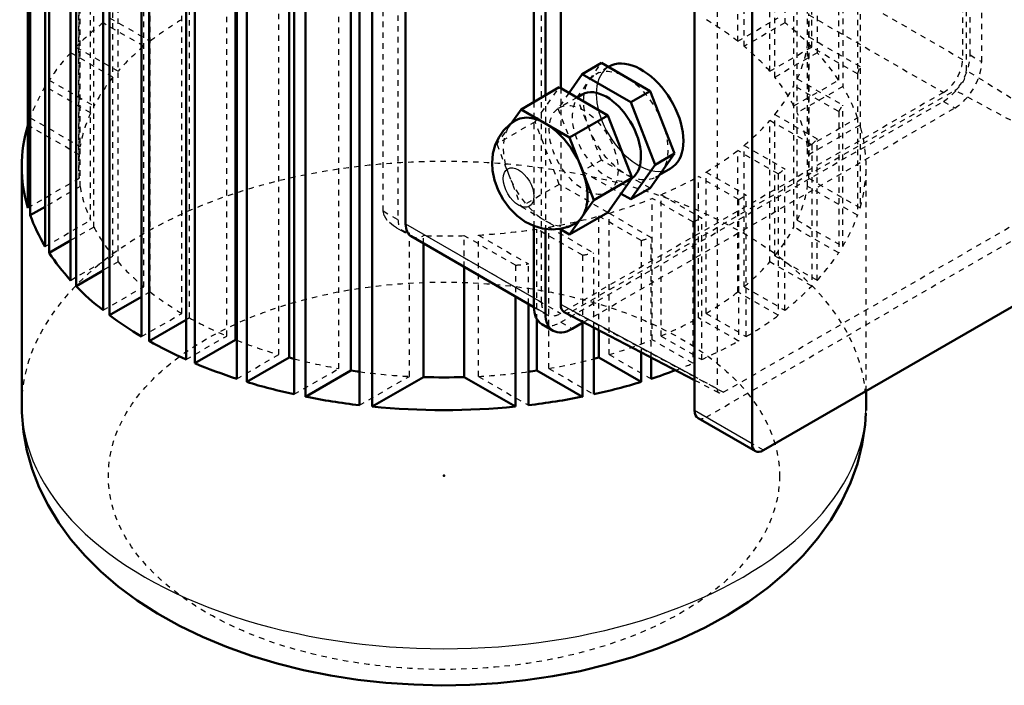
# Model space of a CAD drawing. Header units: millimetres. Extents: x -77 to 555, y -337 to 57.
# Tile 1 of 5: x -59 to 123, y -337 to -214. Entities that reach past the tile are written whole.
import ezdxf

# ---------------------------------------------------------------- set-up
doc = ezdxf.new("R2010")
doc.units = ezdxf.units.MM
doc.linetypes.add('Dashed', pattern=[2, 1, -1])
for name, color, linetype, lineweight in [('2d ConnectionPoints', 7, 'Continuous', 50), ('AM_0', 7, 'Continuous', 50), ('AM_4', 3, 'Continuous', 25), ('AM_9', 6, 'Dashed', 25)]:
    doc.layers.add(name, color=color, linetype=linetype, lineweight=lineweight)

# ---------------------------------------------------------------- blocks, each defined once
blk = doc.blocks.new('3_gr_800_1_T___0_in_e2hkzl3d55phl8zw140im1iza________6')
at = {"layer": 'AM_0'}
for p, q in [((-57.07, -117.12), (-57.07, -248.51)), ((-56.62, -249.88), (-56.62, -133.77)), ((-53.88, -139.54), (-53.88, -255.65)), ((-53.13, -256.85), (-53.13, -140.73)), ((-49.17, -145.8), (-49.17, -261.91)), ((-48.17, -262.96), (-48.17, -146.85)), ((-43.18, -151.32), (-43.18, -267.43)), ((-41.97, -268.37), (-41.97, -152.26)), ((-18.69, -272.89), (-18.69, -152.69)), ((-36.06, -156.19), (-36.06, -272.3)), ((-8.81, -276.17), (-8.81, -155.97)), ((-34.64, -273.12), (-34.64, -157.01)), ((2.61, -278.55), (2.61, -158.36)), ((-27.83, -160.42), (-27.83, -276.53)), ((-26.21, -277.23), (-26.21, -161.12)), ((-18.47, -164), (-18.47, -280.11)), ((-16.64, -280.69), (-16.64, -164.57)), ((-7.87, -166.86), (-7.87, -282.97)), ((-5.8, -283.41), (-5.8, -167.3)), ((12.73, -251.48), (12.73, -165.74)), ((4.19, -168.88), (4.19, -284.99)), ((6.57, -285.25), (6.57, -169.14)), ((36.42, -181.05), (36.42, -228.94)), ((41.37, -180.64), (41.37, -226.37)), ((38.54, -182.28), (38.54, -227.71)), ((66.11, -196.97), (66.11, -285.97)), ((76.72, -203.09), (76.72, -292.1)), ((48.9, -221.73), (45.36, -223.78)), ((48.9, -221.73), (57.88, -226.92)), ((50.31, -222.38), (50.17, -222.47)), ((45.36, -223.78), (42.91, -227.26)), ((54.34, -228.96), (45.36, -223.78)), ((41.12, -226.22), (34.05, -230.31)), ((41.12, -226.22), (50.1, -231.41)), ((57.88, -226.92), (54.34, -228.96)), ((57.88, -226.92), (62.37, -238.49)), ((45.35, -227.56), (44.39, -228.11)), ((58.83, -240.53), (54.34, -228.96)), ((34.05, -230.31), (32.2, -232.93)), ((43.03, -235.49), (34.05, -230.31)), ((50.1, -231.41), (43.03, -235.49)), ((50.1, -231.41), (54.59, -242.98)), ((47.52, -247.07), (43.03, -235.49)), ((62.37, -238.49), (57.88, -244.88)), ((62.37, -238.49), (58.83, -240.53)), ((-58.2, -240.87), (-58.2, -284.97)), ((54.34, -246.92), (58.83, -240.53)), ((59.61, -242.42), (61.69, -241.21)), ((54.59, -242.98), (47.52, -247.07)), ((54.59, -242.98), (50.1, -249.37)), ((57.88, -244.88), (54.34, -246.92)), ((43.03, -253.46), (47.52, -247.07)), ((52.55, -245.89), (54.34, -246.92)), ((-53.88, -248.3), (-56.62, -249.88)), ((78.84, -293.32), (155.92, -248.83)), ((50.1, -249.37), (43.03, -253.46)), ((36.42, -251.87), (36.42, -266.79)), ((38.54, -252.41), (38.54, -268.01)), ((41.22, -252.41), (43.03, -253.46)), ((41.37, -252.5), (41.37, -266.38)), ((-49.17, -254.56), (-53.13, -256.85)), ((13.76, -253.77), (36.42, -266.85)), ((16.04, -279.78), (16.04, -255.09)), ((-43.18, -260.09), (-48.17, -262.96)), ((23.55, -279.78), (23.55, -259.42)), ((-36.06, -264.95), (-41.97, -268.37)), ((33.03, -264.89), (33.03, -285.25)), ((35.41, -284.99), (35.41, -266.27)), ((-27.83, -269.18), (-34.64, -273.12)), ((36.99, -278.55), (36.99, -269.13)), ((42.02, -267.77), (66.11, -280.34)), ((37.87, -269.99), (39.99, -271.22)), ((43.49, -270.87), (45.61, -269.65)), ((45.4, -269.77), (45.4, -283.41)), ((47.47, -282.97), (47.47, -270.62)), ((48.41, -276.17), (48.41, -271.1)), ((-18.69, -272.89), (-26.21, -277.23)), ((-8.81, -276.17), (-16.64, -280.69)), ((56.24, -280.69), (48.41, -276.17)), ((56.24, -275.19), (56.24, -280.69)), ((58.07, -280.11), (58.07, -276.14)), ((2.61, -278.55), (-5.8, -283.41)), ((16.04, -279.78), (6.57, -285.25)), ((33.03, -285.25), (23.55, -279.78)), ((45.4, -283.41), (36.99, -278.55)), ((97.8, -284.97), (97.8, -282.38)), ((97.78, -285.99), (97.8, -284.97)), ((66.74, -287.35), (77.34, -293.47))]:
    blk.add_line(p, q, dxfattribs=at)
for points in [[(61.69, -241.21), (62.17, -240.89), (62.6, -240.5), (62.97, -240.04), (63.3, -239.52), (63.57, -238.94), (63.78, -238.31), (63.93, -237.63), (64.02, -236.9), (64.05, -236.13), (64.02, -235.33), (63.93, -234.51), (63.78, -233.66), (63.57, -232.8), (63.3, -231.93), (62.97, -231.06), (62.6, -230.2), (62.17, -229.35), (61.69, -228.51), (61.18, -227.7), (60.62, -226.93), (60.03, -226.19), (59.4, -225.49), (58.76, -224.84), (58.09, -224.25), (57.4, -223.71), (56.7, -223.23), (56, -222.82), (55.3, -222.47), (54.6, -222.2), (53.92, -222), (53.25, -221.88), (52.6, -221.83), (51.98, -221.85), (51.39, -221.96), (50.83, -222.13), (50.31, -222.38)], [(33.04, -232.36), (32.01, -233.05), (30.83, -234.2), (29.92, -235.51), (29.26, -236.94), (28.86, -238.48), (28.71, -240.25)], [(28.71, -240.25), (28.8, -241.63), (29.16, -243.42), (29.8, -245.21), (30.72, -246.94), (31.89, -248.55), (33.34, -250), (34.82, -251.08), (36.39, -251.86), (38, -252.35), (39.63, -252.53), (41.24, -252.41), (42.79, -251.99), (44.03, -251.41)], [(-58.2, -284.99), (-58.18, -286.34), (-57.87, -289.88), (-57.23, -293.38), (-56.25, -296.82), (-54.95, -300.2), (-53.32, -303.49), (-51.37, -306.7), (-49.1, -309.82), (-46.51, -312.83), (-43.6, -315.72), (-40.38, -318.48), (-36.87, -321.08), (-33.09, -323.51), (-29.06, -325.76), (-24.81, -327.82), (-20.37, -329.67), (-15.76, -331.31), (-11, -332.74), (-6.12, -333.95), (-1.14, -334.94), (3.92, -335.72), (9.04, -336.29), (14.21, -336.63), (19.39, -336.76), (24.58, -336.66), (29.75, -336.35), (34.87, -335.83), (39.95, -335.08), (44.94, -334.12), (49.83, -332.94), (54.61, -331.55), (59.26, -329.94), (63.75, -328.11), (68.07, -326.07), (72.19, -323.81), (76.08, -321.35), (79.73, -318.67), (83.1, -315.81), (86.16, -312.77), (88.89, -309.58), (91.26, -306.26), (93.27, -302.84), (94.91, -299.34), (96.18, -295.79), (97.08, -292.21), (97.62, -288.62), (97.77, -286.48)]]:
    blk.add_lwpolyline(points, dxfattribs=at)
for centre, major_axis, ratio, start_param, end_param in [((49.85, -235.35), (-4.5, 7.79), 0.577382, 3.194051, 6.283185), ((38.54, -241.88), (-5.5, 9.53), 0.577382, 3.141228, 6.283313), ((19.8, -240.87), (-78, 0), 0.577288, 6.112744, 6.453627), ((19.8, -240.87), (-78, 0), 0.577288, 0.201498, 0.334363), ((16.26, -249.44), (2.5, 4.33), 0.577382, 2.356113, 3.141593), ((19.8, -240.87), (-78, 0), 0.577288, 0.362663, 0.486077), ((19.8, -240.87), (-78, 0), 0.577288, 0.512804, 0.630939), ((41.37, -263.93), (-3.5, -6.06), 0.577382, 5.497706, 6.283185), ((43.49, -265.16), (-1.5, -2.6), 0.577382, 5.497706, 6.307883), ((19.8, -240.87), (-78, 0), 0.577288, 0.656839, 0.772577), ((43.49, -265.16), (-3.5, -6.06), 0.577382, 5.497706, 7.068502), ((19.8, -240.87), (-78, 0), 0.577288, 0.798219, 0.913957), ((19.8, -240.87), (-67.5, 0), 0.577288, 1.133103, 1.148396), ((19.8, -240.87), (-67.5, 0), 0.577288, -4.289989, -4.274695), ((19.8, -240.87), (-78, 0), 0.577288, 0.939858, 1.057992), ((19.8, -240.87), (-67.5, 0), 0.577288, 1.313279, 1.337414), ((19.8, -240.87), (-67.5, 0), 0.577288, 1.515126, 1.626467), ((19.8, -240.87), (-67.5, 0), 0.577288, -4.479006, -4.454872), ((19.8, -240.87), (-78, 0), 0.577288, -4.199585, -4.131386), ((19.8, -240.87), (-78, 0), 0.577288, 1.08472, 1.208133), ((19.8, -240.87), (-78, 0), 0.577288, -4.349726, -4.226312), ((19.8, -240.87), (-78, 0), 0.577288, 1.236433, 1.369298), ((19.8, -240.87), (-78, 0), 0.577288, -4.510891, -4.378026), ((19.8, -240.87), (-78, 0), 0.577288, 1.400355, 1.741238), ((68.24, -284.75), (-1.5, -2.6), 0.577382, 5.497706, 6.283185), ((78.84, -290.87), (-1.5, -2.6), 0.577382, 5.497706, 7.068502)]:
    blk.add_ellipse(centre, major_axis=major_axis, ratio=ratio, start_param=start_param, end_param=end_param, dxfattribs=at)
at = {"layer": 'AM_4'}
for p, q in [((12.73, -251.48), (36.42, -265.16)), ((36.42, -266.79), (38.54, -268.01)), ((66.11, -279.7), (41.37, -266.38)), ((76.72, -292.1), (66.11, -285.97))]:
    blk.add_line(p, q, dxfattribs=at)
blk.add_ellipse((33.59, -244.74), major_axis=(2, -3.46), ratio=0.577382, dxfattribs=at)
blk.add_ellipse((19.8, -284.97), major_axis=(-78, 0), ratio=0.577288, start_param=0, end_param=3.141593, dxfattribs=at)
at = {"layer": 'AM_9'}
for p, q in [((0.4, -278.2), (0.4, -83.35)), ((-10.71, -275.63), (-10.71, -85.92)), ((-20.33, -272.2), (-20.33, -89.35)), ((-28.63, -268.01), (-28.63, -93.54)), ((-35.66, -263.09), (-35.66, -98.46)), ((75.25, -218.66), (75.25, -98.46)), ((82.78, -99.48), (82.78, -214.31)), ((87.77, -218.78), (87.77, -102.67)), ((-41.34, -257.39), (-41.34, -104.16)), ((80.94, -224.36), (80.94, -104.16)), ((88.76, -106.99), (88.76, -219.84)), ((92.73, -224.9), (92.73, -108.79)), ((-45.48, -250.8), (-45.48, -110.75)), ((85.07, -250.8), (85.07, -110.75)), ((93.48, -113.54), (93.48, -226.1)), ((96.22, -115.75), (96.22, -249.88)), ((-47.6, -243.04), (-47.6, -118.51)), ((-47.7, -122.91), (-47.7, -240.87)), ((96.67, -122.71), (96.67, -248.51)), ((-47.4, -244.56), (-47.4, -131.71)), ((84.45, -252.07), (84.45, -132.04)), ((117.03, -220.25), (117.03, -134.52)), ((115.61, -135.33), (115.61, -221.07)), ((116.32, -223.11), (116.32, -137.37)), ((119.15, -221.48), (119.15, -138.19)), ((-44.85, -252.07), (-44.85, -139.22)), ((80.01, -223.26), (80.01, -138.45)), ((74.07, -217.7), (74.07, -144.01)), ((-40.41, -258.49), (-40.41, -145.76)), ((-34.48, -264.04), (-34.48, -151.94)), ((-27.22, -268.83), (-27.22, -157.82)), ((8.58, -249.09), (8.58, -163.35)), ((11.31, -164.93), (11.31, -250.66)), ((37.83, -265.97), (37.83, -180.24)), ((70.27, -196.2), (70.27, -281.94)), ((90.51, -206.58), (115.61, -221.07)), ((87, -244.56), (87, -210.7)), ((87.19, -243.04), (87.19, -212.57)), ((-35.66, -218.66), (-43.18, -214.31)), ((-41.97, -213.38), (-34.48, -217.7)), ((74.07, -217.7), (81.57, -213.38)), ((82.78, -214.31), (75.25, -218.66)), ((87.22, -212.84), (112.08, -227.19)), ((87.3, -240.87), (87.3, -214.74)), ((87.19, -216.91), (96.67, -222.38)), ((-41.34, -224.36), (-49.17, -219.84)), ((-48.17, -218.78), (-40.41, -223.26)), ((80.01, -223.26), (87.77, -218.78)), ((88.76, -219.84), (80.94, -224.36)), ((96.22, -223.75), (87, -218.43)), ((44.41, -228.12), (48.9, -221.73)), ((117.03, -220.25), (119.15, -221.48)), ((50.17, -222.47), (47.89, -223.78)), ((143.27, -239.8), (116.32, -223.11)), ((-53.13, -224.9), (-44.85, -229.67)), ((84.45, -229.67), (92.73, -224.9)), ((85.07, -224.67), (93.48, -229.52)), ((-45.48, -230.95), (-53.88, -226.1)), ((36.63, -232.61), (41.12, -226.22)), ((42.91, -227.26), (40.87, -230.16)), ((41.37, -226.37), (41.37, -252.5)), ((112.08, -227.19), (41.37, -268.01)), ((43.49, -267.61), (114.2, -226.78)), ((92.73, -230.72), (84.45, -225.94)), ((93.48, -226.1), (85.07, -230.95)), ((142.13, -241.78), (114.2, -226.78)), ((36.42, -228.94), (36.42, -251.87)), ((38.54, -227.71), (38.54, -252.41)), ((44.41, -228.12), (40.87, -230.16)), ((44.39, -228.11), (41.11, -230)), ((41.37, -269.65), (112.08, -228.83)), ((48.9, -239.7), (44.41, -228.12)), ((112.08, -228.83), (114.2, -230.05)), ((40.87, -230.16), (45.36, -241.74)), ((45.61, -269.65), (114.2, -230.05)), ((92.73, -230.72), (92.73, -256.85)), ((93.48, -255.65), (93.48, -229.52)), ((-56.62, -231.86), (-47.4, -237.19)), ((36.63, -232.61), (29.56, -236.7)), ((41.12, -244.19), (36.63, -232.61)), ((87.77, -236.84), (80.01, -232.36)), ((80.01, -258.49), (80.01, -232.36)), ((80.94, -257.39), (80.94, -231.26)), ((80.94, -231.26), (88.76, -235.78)), ((87, -237.19), (96.22, -231.86)), ((-47.6, -238.7), (-57.07, -233.23)), ((32.2, -232.93), (29.56, -236.7)), ((96.67, -233.23), (87.19, -238.7)), ((88.76, -261.91), (88.76, -235.78)), ((29.56, -236.7), (34.05, -248.27)), ((81.57, -242.24), (74.07, -237.91)), ((74.07, -264.04), (74.07, -237.91)), ((75.25, -263.09), (75.25, -236.96)), ((75.25, -236.96), (82.78, -241.31)), ((87.77, -236.84), (87.77, -262.96)), ((48.9, -239.7), (45.36, -241.74)), ((57.88, -244.88), (48.9, -239.7)), ((45.36, -241.74), (52.55, -245.89)), ((68.23, -268.01), (68.23, -241.89)), ((68.23, -241.89), (75.66, -246.17)), ((71.42, -282.6), (142.13, -241.78)), ((82.78, -267.43), (82.78, -241.31)), ((97.8, -282.38), (97.8, -240.87)), ((-57.07, -248.51), (-47.6, -243.04)), ((50.11, -245.59), (54.35, -243.14)), ((58.89, -242.84), (59.61, -242.42)), ((74.24, -246.99), (66.82, -242.7)), ((66.82, -268.83), (66.82, -242.7)), ((68.24, -287.2), (145.31, -242.71)), ((81.57, -242.24), (81.57, -268.37)), ((87.19, -243.04), (96.67, -248.51)), ((-47.4, -244.56), (-53.88, -248.3)), ((41.12, -244.19), (34.05, -248.27)), ((50.1, -249.37), (41.12, -244.19)), ((96.22, -249.88), (87, -244.56)), ((65.81, -251.1), (58.28, -246.76)), ((58.28, -272.89), (58.28, -246.76)), ((59.93, -272.2), (59.93, -246.07)), ((59.93, -246.07), (67.43, -250.4)), ((74.24, -246.99), (74.24, -273.12)), ((75.66, -272.3), (75.66, -246.17)), ((8.58, -249.09), (11.31, -250.66)), ((34.05, -248.27), (41.22, -252.41)), ((-53.88, -255.65), (-45.48, -250.8)), ((56.24, -254.56), (48.41, -250.04)), ((48.41, -271.1), (48.41, -250.04)), ((50.31, -275.63), (50.31, -249.5)), ((50.31, -249.5), (58.07, -253.98)), ((67.43, -276.53), (67.43, -250.4)), ((85.07, -250.8), (93.48, -255.65)), ((-44.85, -252.07), (-49.17, -254.56)), ((11.04, -252.2), (12.35, -252.95)), ((45.4, -257.28), (36.99, -252.43)), ((36.99, -269.13), (36.99, -252.43)), ((39.2, -278.2), (39.2, -252.07)), ((39.2, -252.07), (47.47, -256.84)), ((65.81, -251.1), (65.81, -277.23)), ((92.73, -256.85), (84.45, -252.07)), ((13.41, -279.66), (13.41, -253.18)), ((16.51, -253.66), (16.04, -253.64)), ((16.04, -255.09), (16.04, -253.64)), ((16.51, -253.66), (41.37, -268.01)), ((33.03, -259.12), (23.55, -253.65)), ((23.55, -259.42), (23.55, -253.65)), ((26.19, -279.66), (26.19, -253.54)), ((26.19, -253.54), (35.41, -258.86)), ((56.24, -254.56), (56.24, -275.19)), ((58.07, -276.14), (58.07, -253.98)), ((-49.17, -261.91), (-41.34, -257.39)), ((45.4, -257.28), (45.4, -269.77)), ((47.47, -270.62), (47.47, -256.84)), ((80.94, -257.39), (88.76, -261.91)), ((-40.41, -258.49), (-43.18, -260.09)), ((33.03, -259.12), (33.03, -264.89)), ((35.41, -266.27), (35.41, -258.86)), ((87.77, -262.96), (80.01, -258.49)), ((-43.18, -267.43), (-35.66, -263.09)), ((75.25, -263.09), (82.78, -267.43)), ((-34.48, -264.04), (-36.06, -264.95)), ((36.42, -265.16), (37.83, -265.97)), ((81.57, -268.37), (74.07, -264.04)), ((36.42, -266.85), (38.87, -268.26)), ((-36.06, -272.3), (-28.63, -268.01)), ((-27.22, -268.83), (-27.83, -269.18)), ((71.42, -282.6), (43.49, -267.61)), ((74.24, -273.12), (66.82, -268.83)), ((68.23, -268.01), (75.66, -272.3)), ((41.37, -269.65), (43.49, -270.87)), ((-27.83, -276.53), (-20.33, -272.2)), ((59.93, -272.2), (67.43, -276.53)), ((65.81, -277.23), (58.28, -272.89)), ((-18.47, -280.11), (-10.71, -275.63)), ((50.31, -275.63), (58.07, -280.11)), ((-7.87, -282.97), (0.4, -278.2)), ((39.2, -278.2), (47.47, -282.97)), ((4.19, -284.99), (13.41, -279.66)), ((26.19, -279.66), (35.41, -284.99)), ((70.27, -281.94), (66.11, -279.7)), ((66.11, -280.34), (70.63, -282.69)), ((78.84, -293.32), (68.24, -287.2))]:
    blk.add_line(p, q, dxfattribs=at)
for points in [[(50.31, -222.38), (49.84, -222.71), (49.41, -223.1), (49.03, -223.55), (48.71, -224.08), (48.44, -224.65), (48.23, -225.29), (48.07, -225.97), (47.98, -226.7), (47.95, -227.46), (47.95, -227.47)], [(47.95, -227.47), (47.98, -228.26), (48.07, -229.09), (48.23, -229.94), (48.44, -230.8), (48.71, -231.67), (49.03, -232.54), (49.41, -233.4), (49.84, -234.25), (50.31, -235.09), (50.83, -235.89), (51.38, -236.67), (51.98, -237.41), (52.6, -238.11), (53.25, -238.76), (53.92, -239.35), (54.6, -239.89), (55.3, -240.37), (56, -240.78), (56.7, -241.12), (57.4, -241.4), (58.09, -241.6), (58.75, -241.72), (59.4, -241.77), (60.03, -241.74), (60.62, -241.64), (61.18, -241.47), (61.69, -241.21)], [(11.04, -252.2), (10.49, -251.85), (9.32, -250.83), (8.75, -249.91), (8.58, -249.09)], [(13.41, -253.18), (12.79, -252.99), (11.04, -252.2)]]:
    blk.add_lwpolyline(points, dxfattribs=at)
for centre, major_axis, ratio, start_param, end_param in [((19.8, -240.87), (-78, 0), 0.577288, -0.630939, -0.512804), ((19.8, -240.87), (-67.5, 0), 0.577288, -0.770583, -0.636703), ((19.8, -240.87), (-67.5, 0), 0.577288, 3.778295, 3.912175), ((19.8, -240.87), (-78, 0), 0.577288, 3.654397, 3.772531), ((19.8, -214.74), (-67.5, 0), 0.577288, 3.085922, 3.190367), ((19.8, -240.87), (-78, 0), 0.577288, -0.486077, -0.362663), ((19.8, -240.87), (-67.5, 0), 0.577288, -0.60667, -0.469036), ((19.8, -240.87), (-67.5, 0), 0.577288, 3.610629, 3.748263), ((19.8, -214.74), (-67.5, 0), 0.577288, 2.884075, 3.046843), ((19.8, -240.87), (-78, 0), 0.577288, 3.504256, 3.627669), ((112.08, -223.11), (-3.5, -6.06), 0.577382, 0.785317, 2.356113), ((112.08, -223.11), (2.5, 4.33), 0.577382, 3.92691, 5.497706), ((114.2, -224.34), (-3.5, -6.06), 0.577382, 0.785317, 2.356113), ((19.8, -214.74), (-78, 0), 0.577288, -3.343091, -3.312034), ((114.2, -224.34), (-1.5, -2.6), 0.577382, 0.785317, 2.356113), ((19.8, -240.87), (-67.5, 0), 0.577288, -0.437693, -0.291486), ((19.8, -240.87), (-67.5, 0), 0.577288, 3.433079, 3.579286), ((19.8, -240.87), (-78, 0), 0.577288, -0.334363, -0.201498), ((19.8, -214.74), (-67.5, 0), 0.577288, -3.579286, -3.433079), ((19.8, -240.87), (-78, 0), 0.577288, 3.343091, 3.475956), ((49.85, -235.35), (-4.5, 7.79), 0.577382, 0, 3.194051), ((19.8, -240.87), (-67.5, 0), 0.577288, 6.025668, 6.188435), ((19.8, -240.87), (-67.5, 0), 0.577288, 3.236343, 3.39911), ((19.8, -214.74), (-78, 0), 0.577288, -3.504256, -3.475956), ((38.54, -241.88), (-5.5, 9.53), 0.577382, 0.000128, 3.141228), ((19.8, -214.74), (-67.5, 0), 0.577288, -3.748263, -3.610629), ((19.8, -240.87), (-78, 0), 0.577288, 2.971151, 3.312034), ((19.8, -214.74), (-78, 0), 0.577288, -3.654397, -3.627669), ((19.8, -214.74), (-67.5, 0), 0.577288, -3.912175, -3.778295), ((19.8, -284.97), (-78, 0), 0.577288, 3.141593, 6.283185), ((19.8, -240.87), (-67.5, 0), 0.577288, 6.227515, 6.338856), ((19.8, -240.87), (-67.5, 0), 0.577288, 3.085922, 3.197263), ((19.8, -214.74), (-78, 0), 0.577288, -3.798432, -3.772531), ((19.8, -214.74), (-67.5, 0), 0.577288, -4.075686, -3.941806), ((19.8, -240.87), (-67.5, 0), 0.577288, 0.09475, 0.257517), ((19.8, -240.87), (-67.5, 0), 0.577288, 2.884075, 3.046843), ((19.8, -214.74), (-67.5, 0), 0.577288, -4.243353, -4.105719), ((19.8, -214.74), (-78, 0), 0.577288, -3.939812, -3.91417), ((14.85, -248.62), (-2.5, -4.33), 0.577382, 5.497706, 6.650158), ((19.8, -214.74), (-67.5, 0), 0.577288, -4.420903, -4.274695), ((19.8, -214.74), (-78, 0), 0.577288, -4.08145, -4.05555), ((19.8, -240.87), (-78, 0), 0.577288, -3.475956, -3.343091), ((19.8, -240.87), (-67.5, 0), 0.577288, 0.291486, 0.437693), ((19.8, -214.74), (-67.5, 0), 0.577288, 1.665546, 1.828314), ((19.8, -240.87), (-67.5, 0), 0.577288, -3.579286, -3.433079), ((16.26, -249.44), (2.5, 4.33), 0.577382, 3.141593, 3.864563), ((19.8, -214.74), (-67.5, 0), 0.577288, 1.522022, 1.626467), ((19.8, -214.74), (-78, 0), 0.577288, -4.226312, -4.199585), ((19.8, -214.74), (-78, 0), 0.577288, -4.378026, -4.349726), ((19.8, -240.87), (-78, 0), 0.577288, -3.627669, -3.504256), ((19.8, -240.87), (-67.5, 0), 0.577288, 0.469036, 0.60667), ((19.8, -214.74), (-78, 0), 0.577288, -4.541947, -4.510891), ((19.8, -240.87), (-67.5, 0), 0.577288, -3.748263, -3.610629), ((19.8, -240.87), (-78, 0), 0.577288, -3.772531, -3.654397), ((19.8, -240.87), (-67.5, 0), 0.577288, 0.636703, 0.770583), ((19.8, -240.87), (-67.5, 0), 0.577288, -3.912175, -3.778295), ((41.37, -263.93), (2.5, 4.33), 0.577382, 2.356113, 3.92691), ((19.8, -240.87), (-67.5, 0), 0.577288, 0.800214, 0.934094), ((43.49, -265.16), (-1.5, -2.6), 0.577382, 0.024697, 0.785317), ((19.8, -240.87), (-67.5, 0), 0.577288, -4.075686, -3.941806), ((19.8, -240.87), (-78, 0), 0.577288, -3.91417, -3.798432), ((41.37, -263.93), (-3.5, -6.06), 0.577382, 6.283185, 7.068502), ((19.8, -240.87), (-67.5, 0), 0.577288, 0.968008, 1.10176), ((19.8, -240.87), (-67.5, 0), 0.577288, -4.243353, -4.109601), ((19.8, -240.87), (-78, 0), 0.577288, -4.05555, -3.939812), ((19.8, -240.87), (-67.5, 0), 0.577288, 1.148396, 1.27931), ((19.8, -240.87), (-67.5, 0), 0.577288, -4.420903, -4.289989), ((19.8, -240.87), (-78, 0), 0.577288, -4.131386, -4.08145), ((19.8, -240.87), (-67.5, 0), 0.577288, 1.337414, 1.476046), ((19.8, -240.87), (-67.5, 0), 0.577288, 1.665546, 1.804179), ((71.42, -281.28), (-0.81, -1.4), 0.577382, 5.497706, 7.068502), ((68.24, -284.75), (-1.5, -2.6), 0.577382, 0, 0.785317)]:
    blk.add_ellipse(centre, major_axis=major_axis, ratio=ratio, start_param=start_param, end_param=end_param, dxfattribs=at)
for centre, major_axis, ratio in [((53.39, -233.31), (-5.5, 9.53), 0.577382), ((45.61, -237.8), (-4.5, 7.79), 0.577382), ((19.8, -298.03), (62, 0), 0.577288)]:
    blk.add_ellipse(centre, major_axis=major_axis, ratio=ratio, dxfattribs=at)

msp = doc.modelspace()

# ---------------------------------------------------------------- linework, layer by layer
at = {"layer": '2d ConnectionPoints'}
msp.add_point((19.8, -298.03), dxfattribs=at)

# ---------------------------------------------------------------- block references
msp.add_blockref('3_gr_800_1_T___0_in_e2hkzl3d55phl8zw140im1iza________6', (0, 0))

doc.saveas('drawing.dxf')
